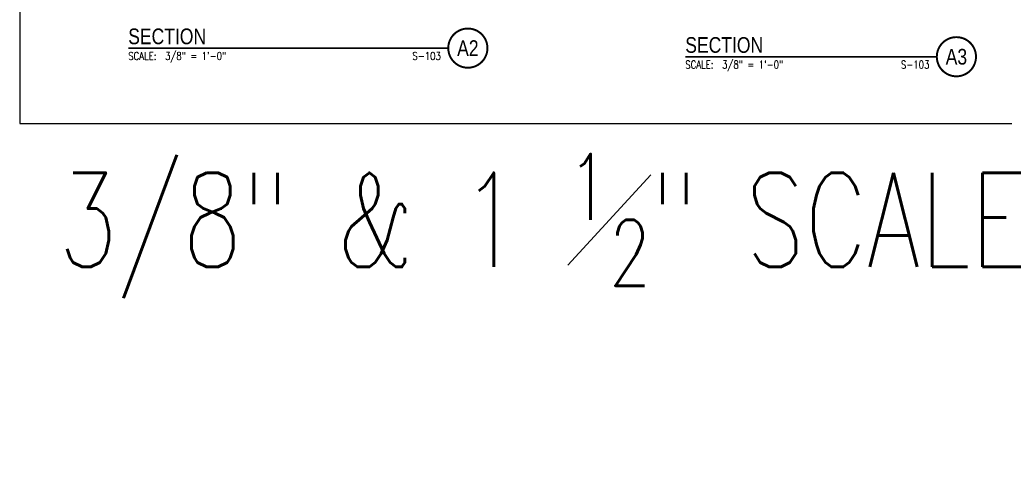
# Model space of a CAD drawing. Header units: inches. Extents: x -9715 to 32893, y -15613 to -1138.
# Tile 165 of 256: x 8851 to 9354, y -6096 to -5866. Entities that reach past the tile are written whole.
import ezdxf
from ezdxf.enums import TextEntityAlignment as Align

# ---------------------------------------------------------------- set-up
doc = ezdxf.new("R2010")
doc.units = ezdxf.units.IN
doc.header["$MEASUREMENT"] = 0
doc.layers.get('0').update_dxf_attribs({"color": 252})
doc.layers.get('DEFPOINTS').update_dxf_attribs({"color": 11})
doc.layers.add('A-ANNO-TITL', color=2, linetype='Continuous')
doc.styles.get("Standard").update_dxf_attribs({"font": 'romans.shx', "width": 0.8})
doc.styles.add('TEXT', font='romans.shx', dxfattribs={"width": 0.8, "height": 16})
doc.styles.add('Title', font='swiss.ttf', dxfattribs={"width": 0.8})

# ---------------------------------------------------------------- blocks, each defined once
blk = doc.blocks.new('NAVFAC_Anno_Title_T1')
at = {"color": 0, "linetype": 'ByBlock', "lineweight": -2, "style": 'Title'}
blk.add_attdef('TITLE', (0, 0.5), '', height=2, dxfattribs=at)
at = {"color": 0, "linetype": 'ByBlock', "lineweight": -2, "style": 'TEXT', "width": 0.8}
blk.add_attdef('SCALE', text='', height=1, dxfattribs=at).set_placement((0, -0.5), align=Align.TOP_LEFT)
blk = doc.blocks.new('NAVFAC_Anno_Title_B1')
at = {"const_width": 0.25}
blk.add_lwpolyline([(0, -2.5, -1), (0, 2.5, -1)], format="xyb", close=True, dxfattribs=at)
at = {"color": 0, "linetype": 'ByBlock', "lineweight": -2, "style": 'Title', "width": 0.8}
blk.add_attdef('NUMBER', text='', height=2, dxfattribs=at).set_placement((0, 0), align=Align.MIDDLE_CENTER)
at = {"color": 0, "linetype": 'ByBlock', "lineweight": -2, "style": 'TEXT', "width": 0.8}
blk.add_attdef('CUT_FROM', text='', height=1, dxfattribs=at).set_placement((-3.44, -0.5), align=Align.TOP_RIGHT)

msp = doc.modelspace()

# ---------------------------------------------------------------- linework, layer by layer
at = {"layer": 'A-ANNO-TITL', "const_width": 0.8}
for points in [[(8906.71774, -5880.90872), (9070.03524, -5880.90872)], [(9190.97922, -5885.30132), (9319.34405, -5885.30132)]]:
    msp.add_lwpolyline(points, dxfattribs=at)
at = {"layer": 'DEFPOINTS'}
msp.add_lwpolyline([(8851.33849, -5919.41933), (9811.33849, -5919.41933), (9811.33849, -5264.07533), (8851.33849, -5264.07533)], close=True, dxfattribs=at)

# ---------------------------------------------------------------- block references
at = {"layer": 'A-ANNO-TITL'}
ref = msp.add_blockref('NAVFAC_Anno_Title_T1', (8906.71774, -5880.90872), dxfattribs=dict(at, xscale=4, yscale=4, zscale=4))
ref.add_attrib('TITLE', 'SECTION', (8906.71774, -5878.90872), dxfattribs={"layer": '0', "color": 0, "linetype": 'ByBlock', "lineweight": -2, "height": 8, "style": 'Title', "width": 0.8})
ref.add_attrib('SCALE', 'SCALE:  3/8" = 1\'-0"', dxfattribs={"layer": '0', "color": 0, "linetype": 'ByBlock', "lineweight": -2, "height": 4, "style": 'TEXT', "width": 0.8}).set_placement((8906.71774, -5882.90872), align=Align.TOP_LEFT)
for p, xscale, yscale, zscale, values in [((9080.03524, -5880.90872), 4, 4, 4, {'NUMBER': 'A2', 'CUT_FROM': 'S-103'}), ((9329.34405, -5885.30132), 4.000000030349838, 4.000000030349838, 4.000000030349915, {'NUMBER': 'A3', 'CUT_FROM': 'S-103'})]:
    msp.add_blockref('NAVFAC_Anno_Title_B1', p, dxfattribs=dict(at, xscale=xscale, yscale=yscale, zscale=zscale)).add_auto_attribs(values)
ref = msp.add_blockref('NAVFAC_Anno_Title_T1', (9190.97922, -5885.30132), dxfattribs=dict(at, xscale=4.000000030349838, yscale=4.000000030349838, zscale=4.000000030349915))
ref.add_attrib('TITLE', 'SECTION', (9190.97922, -5883.30132), dxfattribs={"layer": '0', "color": 0, "linetype": 'ByBlock', "lineweight": -2, "height": 8, "style": 'Title', "width": 0.8})
ref.add_attrib('SCALE', 'SCALE:  3/8" = 1\'-0"', dxfattribs={"layer": '0', "color": 0, "linetype": 'ByBlock', "lineweight": -2, "height": 4, "style": 'TEXT', "width": 0.8}).set_placement((9190.97922, -5887.30132), align=Align.TOP_LEFT)

# ---------------------------------------------------------------- texts
at = {"insert": (8870.66549, -5934.91983), "char_height": 48, "width": 528, "attachment_point": 1}
msp.add_mtext('\\A1;3/8" & 1 {\\H0.7x;\\S1#2;}" SCALE', dxfattribs=at)

doc.saveas('drawing.dxf')
